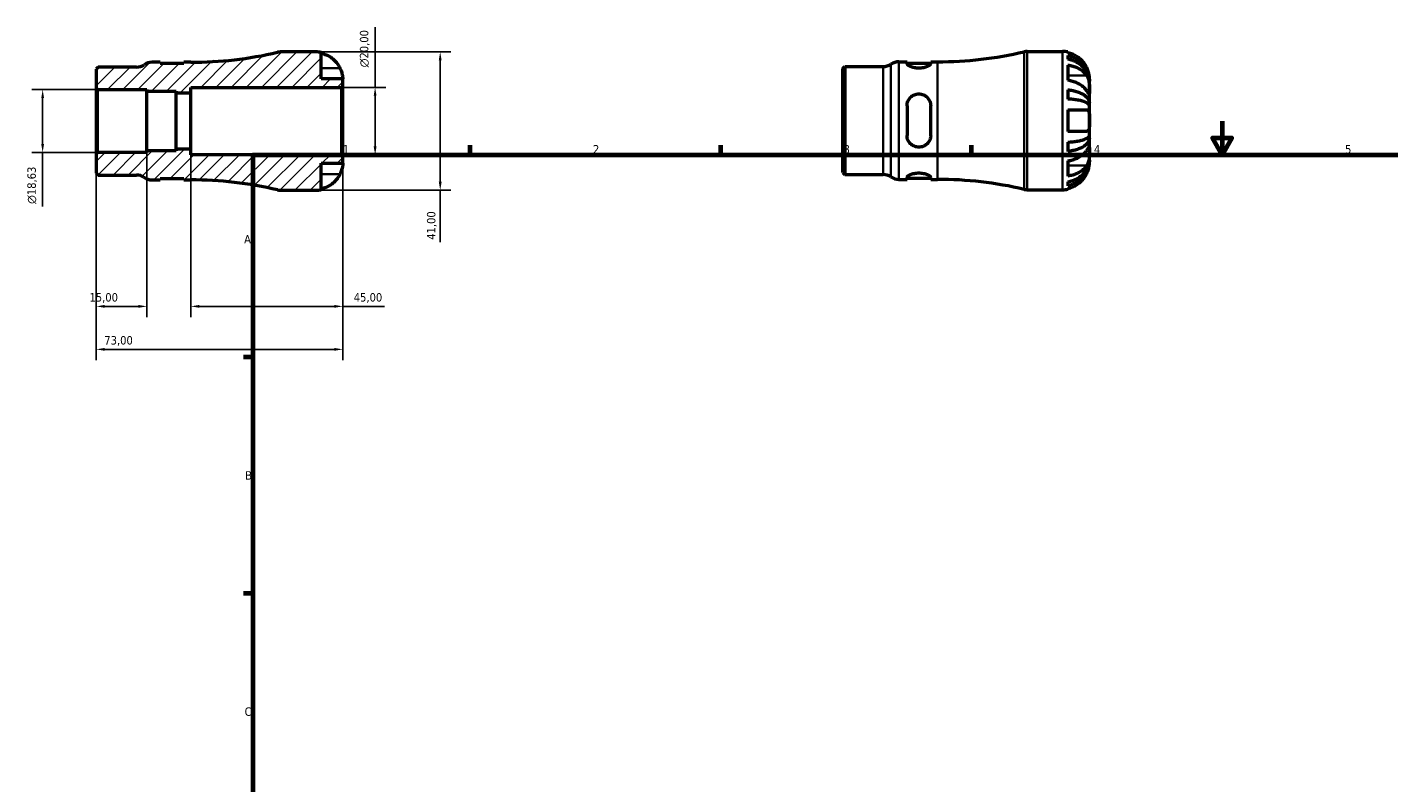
# Model space of a CAD drawing. Header units: millimetres. Extents: x -57 to 667, y 0 to 518.
# Tile 2 of 3: x -57 to 346, y 224 to 448. Entities that reach past the tile are written whole.
import ezdxf

# ---------------------------------------------------------------- set-up
doc = ezdxf.new("R2010")
doc.units = ezdxf.units.MM
for name, color, linetype, lineweight in [('Border (ISO)', 7, 'Continuous', 70), ('Dimension (ISO)', 7, 'Continuous', 25), ('Hatch (ISO)', 7, 'Continuous', 18), ('Visible (ISO)', 7, 'Continuous', 50), ('Visible Narrow (ISO)', 7, 'Continuous', 35)]:
    doc.layers.add(name, color=color, linetype=linetype, lineweight=lineweight)
doc.styles.add('Note Text (ISO)', font='tahoma.ttf')
doc.dimstyles.new('Default (ISO)', dxfattribs={"dimtxt": 2.5, "dimasz": 2.5, "dimexe": 3.175, "dimexo": 0, "dimgap": 0.762, "dimtad": 1, "dimrnd": 1e-08, "dimzin": 0, "dimtxsty": 'Note Text (ISO)', "dimcen": 0.09, "dimdle": 10, "dimclrd": 256, "dimclre": 256, "dimclrt": 232, "dimazin": 0, "dimtfac": 1.40208, "dimtmove": 0, "dimatfit": 3, "dimfxl": 1, "dimtolj": 1, "dimtzin": 0, "dimlwd": -1, "dimlwe": -1, "dimarcsym": 0})

# ---------------------------------------------------------------- blocks, each defined once
blk = doc.blocks.new('Borders Default Border')
at = {"layer": 'Border (ISO)'}
for p, q in [((74.25, 410), (74.25, 412.9)), ((148.5, 410), (148.5, 412.9)), ((222.75, 410), (222.75, 412.9)), ((10, 350), (7.1, 350)), ((10, 280), (7.1, 280))]:
    blk.add_line(p, q, dxfattribs=at)
at = {"layer": 'Border (ISO)', "flags": 128}
for points in [[(297, 420), (297, 410), (294.11, 415), (299.89, 415), (297, 410)], [(10, 10), (10, 410), (584, 410), (584, 10), (10, 10)]]:
    blk.add_lwpolyline(points, dxfattribs=at)
at = {"layer": 'Border (ISO)', "color": 232, "true_color": 0xca0064, "char_height": 2.5, "attachment_point": 7, "style": 'Note Text (ISO)'}
for s, insert in [('1', (36.56, 410.4)), ('2', (110.62, 410.4)), ('3', (184.85, 410.35)), ('4', (259, 410.4)), ('5', (333.39, 410.35)), ('A', (7.29, 383.75)), ('B', (7.59, 313.75)), ('C', (7.43, 243.71))]:
    blk.add_mtext(s, dxfattribs=dict(at, insert=insert))
blk = doc.blocks.new('*D7')
at = {"layer": 'Defpoints', "color": 0, "transparency": 16777216}
for p in [(28.5, 440.5), (28.5, 399.5), (65.37, 399.5)]:
    blk.add_point(p, dxfattribs=at)
at = {"layer": 'Dimension (ISO)', "transparency": 16777216}
for p, q in [((28.5, 440.5), (68.55, 440.5)), ((65.37, 438), (65.37, 402)), ((28.5, 399.5), (68.55, 399.5)), ((65.37, 399.5), (65.37, 384.07))]:
    blk.add_line(p, q, dxfattribs=at)
for points in [[(64.95, 438), (65.79, 438), (65.37, 440.5)], [(64.95, 402), (65.79, 402), (65.37, 399.5)]]:
    blk.add_solid(points, dxfattribs=at)
at = {"layer": 'Dimension (ISO)', "color": 232, "true_color": 0xca0064, "transparency": 16777216, "insert": (61.44, 384.83), "char_height": 2.5, "attachment_point": 1, "rotation": 90, "style": 'Note Text (ISO)'}
blk.add_mtext('\\A1;41,00', dxfattribs=at)
blk = doc.blocks.new('*D8')
at = {"layer": 'Defpoints', "color": 0, "transparency": 16777216}
for p in [(36.09, 430), (46.09, 430), (36.09, 410)]:
    blk.add_point(p, dxfattribs=at)
at = {"layer": 'Dimension (ISO)', "transparency": 16777216}
for p, q in [((46.09, 430), (46.09, 447.82)), ((36.09, 430), (49.26, 430)), ((46.09, 412.5), (46.09, 427.5)), ((36.09, 410), (49.26, 410))]:
    blk.add_line(p, q, dxfattribs=at)
for points in [[(45.67, 427.5), (46.51, 427.5), (46.09, 430)], [(45.67, 412.5), (46.51, 412.5), (46.09, 410)]]:
    blk.add_solid(points, dxfattribs=at)
at = {"layer": 'Dimension (ISO)', "color": 232, "true_color": 0xca0064, "transparency": 16777216, "insert": (41.57, 435.94), "char_height": 2.5, "attachment_point": 1, "rotation": 90, "style": 'Note Text (ISO)'}
blk.add_mtext('\\A1;\\fAIGDT|b0|i0;\\H2.5000;\\ln\\fTahoma|b0|i0;\\H2.5000;20,00', dxfattribs=at)
blk = doc.blocks.new('*D9')
at = {"layer": 'Defpoints', "color": 0, "transparency": 16777216}
for p in [(-36.5, 410.27), (-21.5, 411.15), (-36.5, 365.09)]:
    blk.add_point(p, dxfattribs=at)
at = {"layer": 'Dimension (ISO)', "transparency": 16777216}
for p, q in [((-36.5, 410.27), (-36.5, 361.91)), ((-21.5, 411.15), (-21.5, 361.91)), ((-24, 365.09), (-34, 365.09))]:
    blk.add_line(p, q, dxfattribs=at)
for points in [[(-34, 365.51), (-34, 364.67), (-36.5, 365.09)], [(-24, 365.51), (-24, 364.67), (-21.5, 365.09)]]:
    blk.add_solid(points, dxfattribs=at)
at = {"layer": 'Dimension (ISO)', "color": 232, "true_color": 0xca0064, "transparency": 16777216, "insert": (-38.52, 369.02), "char_height": 2.5, "attachment_point": 1, "style": 'Note Text (ISO)'}
blk.add_mtext('\\A1;15,00', dxfattribs=at)
blk = doc.blocks.new('*D10')
at = {"layer": 'Defpoints', "color": 0, "transparency": 16777216}
for p in [(-8.5, 411.67), (36.5, 409.59), (36.5, 365.09)]:
    blk.add_point(p, dxfattribs=at)
at = {"layer": 'Dimension (ISO)', "transparency": 16777216}
for p, q in [((-8.5, 411.67), (-8.5, 361.91)), ((36.5, 409.59), (36.5, 361.91)), ((-6, 365.09), (34, 365.09)), ((36.5, 365.09), (48.87, 365.09))]:
    blk.add_line(p, q, dxfattribs=at)
for points in [[(-6, 365.51), (-6, 364.67), (-8.5, 365.09)], [(34, 365.51), (34, 364.67), (36.5, 365.09)]]:
    blk.add_solid(points, dxfattribs=at)
at = {"layer": 'Dimension (ISO)', "color": 232, "true_color": 0xca0064, "transparency": 16777216, "insert": (39.76, 369.02), "char_height": 2.5, "attachment_point": 1, "style": 'Note Text (ISO)'}
blk.add_mtext('\\A1;45,00', dxfattribs=at)
blk = doc.blocks.new('*D11')
at = {"layer": 'Defpoints', "color": 0, "transparency": 16777216}
for p in [(-36.5, 410.27), (36.5, 409.59), (-36.5, 352.35)]:
    blk.add_point(p, dxfattribs=at)
at = {"layer": 'Dimension (ISO)', "transparency": 16777216}
for p, q in [((-36.5, 410.27), (-36.5, 349.18)), ((36.5, 409.59), (36.5, 349.18)), ((34, 352.35), (-34, 352.35))]:
    blk.add_line(p, q, dxfattribs=at)
for points in [[(-34, 352.77), (-34, 351.93), (-36.5, 352.35)], [(34, 352.77), (34, 351.93), (36.5, 352.35)]]:
    blk.add_solid(points, dxfattribs=at)
at = {"layer": 'Dimension (ISO)', "color": 232, "true_color": 0xca0064, "transparency": 16777216, "insert": (-34.12, 356.29), "char_height": 2.5, "attachment_point": 1, "style": 'Note Text (ISO)'}
blk.add_mtext('\\A1;73,00', dxfattribs=at)
blk = doc.blocks.new('*D12')
at = {"layer": 'Defpoints', "color": 0, "transparency": 16777216}
for p in [(-36.09, 429.32), (-52.39, 410.68), (-36.09, 410.68)]:
    blk.add_point(p, dxfattribs=at)
at = {"layer": 'Dimension (ISO)', "transparency": 16777216}
for p, q in [((-36.09, 429.32), (-55.56, 429.32)), ((-52.39, 426.82), (-52.39, 413.18)), ((-36.09, 410.68), (-55.56, 410.68)), ((-52.39, 410.68), (-52.39, 394.7))]:
    blk.add_line(p, q, dxfattribs=at)
for points in [[(-52.8, 426.82), (-51.97, 426.82), (-52.39, 429.32)], [(-52.8, 413.18), (-51.97, 413.18), (-52.39, 410.68)]]:
    blk.add_solid(points, dxfattribs=at)
at = {"layer": 'Dimension (ISO)', "color": 232, "true_color": 0xca0064, "transparency": 16777216, "insert": (-56.91, 395.46), "char_height": 2.5, "attachment_point": 1, "rotation": 90, "style": 'Note Text (ISO)'}
blk.add_mtext('\\A1;\\fAIGDT|b0|i0;\\H2.5000;\\ln\\fTahoma|b0|i0;\\H2.5000;18,63', dxfattribs=at)

msp = doc.modelspace()

# ---------------------------------------------------------------- hatches: boundary and pattern name
at = {"layer": 'Hatch (ISO)'}
h = msp.add_hatch(dxfattribs=at)
h.set_pattern_fill('ANSI31', color=256, scale=25.4, style=0)
h.set_pattern_definition([(45, (0, 0), (-2.245064, 2.245064), [])])
edge = h.paths.add_edge_path()
edge.add_ellipse((18.078, 403.6), major_axis=(-0.936, -3.992), ratio=1, start_angle=0, end_angle=13.19891)
edge.add_line((18.078, 399.5), (28.499, 399.5))
edge.add_ellipse((28.499, 407.5), major_axis=(0, -8), ratio=1, start_angle=0, end_angle=11.53696)
edge.add_line((30.099, 399.662), (30.099, 407.5))
edge.add_line((30.099, 407.5), (36.499, 407.5))
edge.add_line((36.499, 407.5), (36.499, 409.59))
edge.add_line((36.499, 409.59), (36.089, 410))
edge.add_line((36.089, 410), (-8.501, 410))
edge.add_line((-8.501, 410), (-8.501, 411.667))
edge.add_line((-8.501, 411.667), (-12.791, 411.667))
edge.add_line((-12.791, 411.667), (-12.791, 411.15))
edge.add_line((-12.791, 411.15), (-21.501, 411.15))
edge.add_line((-21.501, 411.15), (-21.501, 410.684))
edge.add_line((-21.501, 410.684), (-36.091, 410.684))
edge.add_line((-36.091, 410.684), (-36.501, 410.274))
edge.add_line((-36.501, 410.274), (-36.501, 404.569))
edge.add_line((-36.501, 404.569), (-35.942, 404.01))
edge.add_line((-35.942, 404.01), (-24.617, 404.01))
edge.add_ellipse((-24.617, 399.91), major_axis=(0, 4.1), ratio=1, start_angle=325.58849, end_angle=360, ccw=False)
edge.add_ellipse((-19.983, 406.675), major_axis=(-2.317, -3.383), ratio=1, start_angle=0, end_angle=34.41151)
edge.add_line((-19.983, 402.575), (-17.533, 402.575))
edge.add_line((-17.533, 402.575), (-17.533, 402.975))
edge.add_line((-17.533, 402.975), (-10.533, 402.975))
edge.add_line((-10.533, 402.975), (-10.533, 402.575))
edge.add_line((-10.533, 402.575), (-8.501, 402.575))
edge.add_ellipse((-8.501, 290.272), major_axis=(0, 112.303), ratio=1, start_angle=346.80109, end_angle=360, ccw=False)
edge = h.paths.add_edge_path()
edge.add_ellipse((18.078, 436.4), major_axis=(0, 4.1), ratio=1, start_angle=0, end_angle=13.19891)
edge.add_ellipse((-8.501, 549.728), major_axis=(25.642, -109.337), ratio=1, start_angle=346.80109, end_angle=360, ccw=False)
edge.add_line((-8.501, 437.425), (-10.533, 437.425))
edge.add_line((-10.533, 437.425), (-10.533, 437.025))
edge.add_line((-10.533, 437.025), (-17.533, 437.025))
edge.add_line((-17.533, 437.025), (-17.533, 437.425))
edge.add_line((-17.533, 437.425), (-19.983, 437.425))
edge.add_ellipse((-19.983, 433.325), major_axis=(0, 4.1), ratio=1, start_angle=0, end_angle=34.41151)
edge.add_ellipse((-24.617, 440.09), major_axis=(2.317, -3.383), ratio=1, start_angle=325.58849, end_angle=360, ccw=False)
edge.add_line((-24.617, 435.99), (-35.942, 435.99))
edge.add_line((-35.942, 435.99), (-36.501, 435.431))
edge.add_line((-36.501, 435.431), (-36.501, 429.725))
edge.add_line((-36.501, 429.725), (-36.091, 429.315))
edge.add_line((-36.091, 429.315), (-21.501, 429.315))
edge.add_line((-21.501, 429.315), (-21.501, 428.85))
edge.add_line((-21.501, 428.85), (-12.791, 428.85))
edge.add_line((-12.791, 428.85), (-12.791, 428.333))
edge.add_line((-12.791, 428.333), (-8.501, 428.333))
edge.add_line((-8.501, 428.333), (-8.501, 430))
edge.add_line((-8.501, 430), (36.089, 430))
edge.add_line((36.089, 430), (36.499, 430.41))
edge.add_line((36.499, 430.41), (36.499, 432.5))
edge.add_line((36.499, 432.5), (30.099, 432.5))
edge.add_line((30.099, 432.5), (30.099, 440.338))
edge.add_ellipse((28.499, 432.5), major_axis=(1.6, 7.838), ratio=1, start_angle=0, end_angle=11.53696)
edge.add_line((28.499, 440.5), (18.078, 440.5))

# ---------------------------------------------------------------- linework, layer by layer
at = {"layer": 'Visible (ISO)'}
for p, q in [((28.499, 440.5), (18.078, 440.5)), ((30.099, 432.5), (30.099, 440.338)), ((239.254, 440.655), (249.675, 440.655)), ((251.275, 440.493), (251.275, 440.24)), ((-35.942, 435.99), (-36.501, 435.431)), ((-24.617, 435.99), (-35.942, 435.99)), ((-17.533, 437.425), (-19.983, 437.425)), ((-17.533, 437.025), (-17.533, 437.425)), ((-10.533, 437.025), (-17.533, 437.025)), ((-8.501, 437.425), (-10.533, 437.425)), ((-10.533, 437.425), (-10.533, 437.025)), ((184.675, 435.586), (185.234, 436.145)), ((184.675, 404.724), (184.675, 435.586)), ((185.234, 436.145), (196.56, 436.145)), ((185.234, 436.145), (185.234, 404.165)), ((201.194, 437.58), (203.644, 437.58)), ((203.644, 437.58), (203.644, 437.015)), ((203.644, 437.18), (210.644, 437.18)), ((210.644, 437.015), (210.644, 437.58)), ((210.644, 437.58), (212.675, 437.58)), ((251.275, 439.466), (251.275, 438.322)), ((251.275, 436.62), (251.275, 432.094)), ((-36.501, 435.431), (-36.501, 429.725)), ((36.499, 432.5), (30.099, 432.5)), ((36.499, 430.41), (36.499, 432.5)), ((257.675, 431.851), (257.668, 431.851)), ((257.675, 431.851), (257.675, 432.655)), ((257.675, 431.544), (257.675, 431.851)), ((257.675, 428.994), (257.675, 431.544)), ((-36.501, 429.725), (-36.091, 429.315)), ((-36.501, 429.725), (-36.501, 410.274)), ((-36.091, 429.315), (-21.501, 429.315)), ((-36.091, 410.684), (-36.091, 429.315)), ((-21.501, 429.315), (-21.501, 428.85)), ((-21.501, 428.85), (-12.791, 428.85)), ((-21.501, 411.15), (-21.501, 428.85)), ((-12.791, 428.85), (-12.791, 428.333)), ((-12.791, 428.333), (-8.501, 428.333)), ((-12.791, 411.667), (-12.791, 428.333)), ((-8.501, 428.333), (-8.501, 430)), ((-8.501, 430), (36.089, 430)), ((-8.501, 411.667), (-8.501, 428.333)), ((36.089, 430), (36.499, 430.41)), ((36.089, 430), (36.089, 410)), ((36.499, 409.59), (36.499, 430.41)), ((251.275, 429.298), (251.275, 426.536)), ((257.675, 425.306), (257.675, 428.994)), ((203.644, 424.555), (203.644, 415.755)), ((210.644, 415.755), (210.644, 424.555)), ((257.675, 425.306), (257.116, 425.306)), ((257.675, 424.566), (257.675, 425.306)), ((257.675, 420.155), (257.675, 424.566)), ((251.275, 423.355), (251.275, 416.955)), ((257.675, 415.743), (257.675, 420.155)), ((257.675, 415.004), (257.675, 415.743)), ((-8.501, 411.667), (-12.791, 411.667)), ((-12.791, 411.667), (-12.791, 411.15)), ((-8.501, 410), (-8.501, 411.667)), ((251.275, 413.774), (251.275, 411.012)), ((257.675, 415.004), (257.116, 415.004)), ((257.675, 411.316), (257.675, 415.004)), ((-36.091, 410.684), (-36.501, 410.274)), ((-36.501, 410.274), (-36.501, 404.569)), ((-21.501, 410.684), (-36.091, 410.684)), ((-12.791, 411.15), (-21.501, 411.15)), ((-21.501, 411.15), (-21.501, 410.684)), ((36.089, 410), (-8.501, 410)), ((30.099, 399.662), (30.099, 407.5)), ((30.099, 407.5), (36.499, 407.5)), ((36.499, 409.59), (36.089, 410)), ((36.499, 407.5), (36.499, 409.59)), ((251.275, 408.215), (251.275, 403.69)), ((257.675, 408.459), (257.668, 408.459)), ((257.675, 408.765), (257.675, 411.316)), ((257.675, 408.459), (257.675, 408.765)), ((257.675, 407.655), (257.675, 408.459)), ((-36.501, 404.569), (-35.942, 404.01)), ((-35.942, 404.01), (-24.617, 404.01)), ((184.675, 404.724), (185.234, 404.165)), ((185.234, 404.165), (196.56, 404.165)), ((203.644, 403.295), (203.644, 402.73)), ((210.644, 402.73), (210.644, 403.295)), ((-19.983, 402.575), (-17.533, 402.575)), ((-17.533, 402.575), (-17.533, 402.975)), ((-17.533, 402.975), (-10.533, 402.975)), ((-10.533, 402.975), (-10.533, 402.575)), ((-10.533, 402.575), (-8.501, 402.575)), ((18.078, 399.5), (28.499, 399.5)), ((201.194, 402.73), (203.644, 402.73)), ((203.644, 403.13), (210.644, 403.13)), ((210.644, 402.73), (212.675, 402.73)), ((239.254, 399.655), (249.675, 399.655)), ((251.275, 401.988), (251.275, 400.844)), ((251.275, 400.07), (251.275, 399.817))]:
    msp.add_line(p, q, dxfattribs=at)
for centre, radius, start, end in [((-8.501, 549.728), 112.303, 270, 283.19891), ((18.078, 436.4), 4.1, 90, 103.19891), ((28.499, 432.5), 8, 78.46304, 90), ((212.675, 549.883), 112.303, 270, 283.19891), ((239.254, 436.555), 4.1, 90, 103.19891), ((249.675, 432.655), 8, 78.46304, 90), ((-24.617, 440.09), 4.1, 270, 304.41151), ((-19.983, 433.325), 4.1, 90, 124.41151), ((196.56, 440.245), 4.1, 270, 304.41151), ((201.194, 433.48), 4.1, 90, 124.41151), ((-24.617, 399.91), 4.1, 55.58849, 90), ((-19.983, 406.675), 4.1, 235.58849, 270), ((196.56, 400.065), 4.1, 55.58849, 90), ((201.194, 406.83), 4.1, 235.58849, 270), ((-8.501, 290.272), 112.303, 76.80109, 90), ((18.078, 403.6), 4.1, 256.80109, 270), ((28.499, 407.5), 8, 270, 281.53696), ((212.675, 290.427), 112.303, 76.80109, 90), ((239.254, 403.755), 4.1, 256.80109, 270), ((249.675, 407.655), 8, 270, 281.53696)]:
    msp.add_arc(centre, radius, start, end, dxfattribs=at)
for points, knots in [([(30.099, 440.085), (30.607, 439.98), (31.103, 439.823), (31.998, 439.45), (32.477, 439.197), (33.371, 438.595), (33.785, 438.246), (34.485, 437.541), (34.834, 437.118), (35.341, 436.351), (35.526, 436.024), (35.682, 435.7)], [0.1517835, 0.1517835, 0.1517835, 0.1517835, 0.29453183, 0.29453183, 0.44272575, 0.44272575, 0.59091966, 0.59091966, 0.74090906, 0.74090906, 0.84386421, 0.84386421, 0.84386421, 0.84386421]), ([(256.858, 435.855), (256.702, 436.179), (256.518, 436.506), (256.011, 437.273), (255.662, 437.696), (254.962, 438.401), (254.547, 438.75), (253.654, 439.352), (253.175, 439.604), (252.279, 439.978), (251.783, 440.135), (251.275, 440.24)], [4.03217579, 4.03217579, 4.03217579, 4.03217579, 4.13513094, 4.13513094, 4.28512034, 4.28512034, 4.43331426, 4.43331426, 4.58150818, 4.58150818, 4.72425651, 4.72425651, 4.72425651, 4.72425651]), ([(35.682, 435.7), (35.747, 435.564), (35.809, 435.427), (35.956, 435.082), (36.035, 434.875), (36.172, 434.474), (36.23, 434.281), (36.344, 433.846), (36.391, 433.615), (36.469, 433.127), (36.486, 432.902), (36.501, 432.584), (36.499, 432.5), (36.499, 432.5)], [-0.5159245, -0.5159245, -0.5159245, -0.5159245, -0.47074715, -0.47074715, -0.40311077, -0.40311077, -0.33740557, -0.33740557, -0.24866964, -0.24866964, -0.12673966, -0.12673966, 0, 0, 0, 0]), ([(210.644, 437.015), (210.644, 436.897), (210.552, 436.752), (210.184, 436.447), (209.908, 436.288), (209.286, 436.026), (208.902, 435.903), (208.052, 435.732), (207.585, 435.686), (207.144, 435.686), (206.702, 435.686), (206.236, 435.732), (205.386, 435.903), (205.001, 436.026), (204.379, 436.288), (204.104, 436.447), (203.736, 436.752), (203.644, 436.897), (203.644, 437.015)], [-0.5450172, -0.5450172, -0.5450172, -0.5450172, -0.4050082, -0.4050082, -0.2649992, -0.2649992, -0.1324996, -0.1324996, 0, 0, 0, 0.1324996, 0.1324996, 0.2649992, 0.2649992, 0.4050082, 0.4050082, 0.5450172, 0.5450172, 0.5450172, 0.5450172]), ([(251.275, 439.466), (251.789, 439.365), (252.29, 439.212), (253.19, 438.85), (253.669, 438.607), (254.564, 438.027), (254.979, 437.691), (255.678, 437.014), (256.025, 436.61), (256.624, 435.741), (256.875, 435.276), (257.254, 434.389), (257.416, 433.885), (257.627, 432.857), (257.675, 432.331), (257.675, 431.851)], [0.1517731, 0.1517731, 0.1517731, 0.1517731, 0.2959053, 0.2959053, 0.44402, 0.44402, 0.5921347, 0.5921347, 0.7405595, 0.7405595, 0.8889844, 0.8889844, 1.0379976, 1.0379976, 1.1870108, 1.1870108, 1.1870108, 1.1870108]), ([(257.675, 431.544), (257.675, 431.972), (257.627, 432.44), (257.416, 433.355), (257.254, 433.803), (256.875, 434.593), (256.624, 435.007), (256.025, 435.781), (255.678, 436.14), (254.979, 436.742), (254.564, 437.042), (253.669, 437.557), (253.19, 437.774), (252.29, 438.096), (251.789, 438.232), (251.275, 438.322)], [3.5727317, 3.5727317, 3.5727317, 3.5727317, 3.721745, 3.721745, 3.8707582, 3.8707582, 4.019183, 4.019183, 4.1676079, 4.1676079, 4.3157226, 4.3157226, 4.4638373, 4.4638373, 4.6079695, 4.6079695, 4.6079695, 4.6079695]), ([(251.275, 436.62), (251.783, 436.546), (252.279, 436.434), (253.175, 436.171), (253.654, 435.992), (254.547, 435.566), (254.962, 435.32), (255.662, 434.821), (256.011, 434.522), (256.518, 433.98), (256.702, 433.749), (256.858, 433.519)], [0.1517835, 0.1517835, 0.1517835, 0.1517835, 0.29453183, 0.29453183, 0.44272575, 0.44272575, 0.59091966, 0.59091966, 0.74090906, 0.74090906, 0.84386421, 0.84386421, 0.84386421, 0.84386421]), ([(257.675, 432.655), (257.675, 432.655), (257.677, 432.732), (257.665, 433.008), (257.653, 433.186), (257.595, 433.617), (257.551, 433.862), (257.439, 434.319), (257.384, 434.515), (257.253, 434.913), (257.18, 435.113), (257.024, 435.495), (256.944, 435.676), (256.858, 435.855)], [-2.21111993, -2.21111993, -2.21111993, -2.21111993, -2.0898399, -2.0898399, -1.98614814, -1.98614814, -1.88775858, -1.88775858, -1.81973063, -1.81973063, -1.75376732, -1.75376732, -1.69399568, -1.69399568, -1.69399568, -1.69399568]), ([(256.858, 428.994), (256.702, 429.223), (256.518, 429.454), (256.011, 429.997), (255.662, 430.295), (254.962, 430.794), (254.547, 431.041), (253.654, 431.466), (253.175, 431.645), (252.279, 431.909), (251.783, 432.02), (251.275, 432.094)], [4.03217579, 4.03217579, 4.03217579, 4.03217579, 4.13513094, 4.13513094, 4.28512034, 4.28512034, 4.43331426, 4.43331426, 4.58150818, 4.58150818, 4.72425651, 4.72425651, 4.72425651, 4.72425651]), ([(256.858, 433.519), (256.926, 433.42), (256.99, 433.313), (257.136, 433.035), (257.214, 432.858), (257.349, 432.482), (257.407, 432.286), (257.52, 431.801), (257.568, 431.511), (257.645, 430.813), (257.662, 430.412), (257.677, 429.647), (257.675, 429.292), (257.675, 428.994)], [-0.51605321, -0.51605321, -0.51605321, -0.51605321, -0.46927389, -0.46927389, -0.40272959, -0.40272959, -0.33754407, -0.33754407, -0.24860938, -0.24860938, -0.12674173, -0.12674173, 0, 0, 0, 0]), ([(203.644, 424.555), (203.644, 425.006), (203.736, 425.482), (204.104, 426.353), (204.379, 426.747), (205.001, 427.355), (205.386, 427.616), (206.236, 427.966), (206.702, 428.055), (207.585, 428.055), (208.052, 427.966), (208.902, 427.616), (209.286, 427.355), (209.908, 426.747), (210.184, 426.353), (210.552, 425.482), (210.644, 425.006), (210.644, 424.555)], [0.5317248, 0.5317248, 0.5317248, 0.5317248, 0.6717338, 0.6717338, 0.8117428, 0.8117428, 0.9442424, 0.9442424, 1.076742, 1.076742, 1.2092416, 1.2092416, 1.3417411, 1.3417411, 1.4817501, 1.4817501, 1.6217592, 1.6217592, 1.6217592, 1.6217592]), ([(251.275, 429.298), (251.789, 429.245), (252.29, 429.165), (253.19, 428.975), (253.669, 428.847), (254.564, 428.544), (254.979, 428.367), (255.678, 428.012), (256.025, 427.801), (256.624, 427.345), (256.875, 427.101), (257.254, 426.636), (257.416, 426.372), (257.627, 425.833), (257.675, 425.558), (257.675, 425.306)], [0.1517731, 0.1517731, 0.1517731, 0.1517731, 0.2959053, 0.2959053, 0.44402, 0.44402, 0.5921347, 0.5921347, 0.7405595, 0.7405595, 0.8889844, 0.8889844, 1.0379976, 1.0379976, 1.1870108, 1.1870108, 1.1870108, 1.1870108]), ([(257.675, 428.994), (257.675, 428.846), (257.676, 428.713), (257.675, 428.473), (257.673, 428.369), (257.662, 428.159), (257.649, 428.084), (257.587, 428.043), (257.542, 428.071), (257.429, 428.192), (257.373, 428.262), (257.242, 428.438), (257.169, 428.542), (257.016, 428.762), (256.939, 428.874), (256.858, 428.994)], [0, 0, 0, 0, 0.0626039, 0.0626039, 0.12946018, 0.12946018, 0.23227607, 0.23227607, 0.32766079, 0.32766079, 0.39439512, 0.39439512, 0.45981717, 0.45981717, 0.51643089, 0.51643089, 0.51643089, 0.51643089]), ([(257.675, 424.566), (257.675, 424.691), (257.627, 424.827), (257.416, 425.093), (257.254, 425.223), (256.875, 425.452), (256.624, 425.573), (256.025, 425.797), (255.678, 425.902), (254.979, 426.077), (254.564, 426.164), (253.669, 426.314), (253.19, 426.377), (252.29, 426.47), (251.789, 426.51), (251.275, 426.536)], [3.5727317, 3.5727317, 3.5727317, 3.5727317, 3.721745, 3.721745, 3.8707582, 3.8707582, 4.019183, 4.019183, 4.1676079, 4.1676079, 4.3157226, 4.3157226, 4.4638373, 4.4638373, 4.6079695, 4.6079695, 4.6079695, 4.6079695]), ([(251.275, 423.355), (251.783, 423.355), (252.279, 423.355), (253.175, 423.355), (253.654, 423.355), (254.547, 423.355), (254.962, 423.355), (255.662, 423.355), (256.011, 423.355), (256.518, 423.355), (256.702, 423.355), (256.858, 423.355)], [0.1517835, 0.1517835, 0.1517835, 0.1517835, 0.29453183, 0.29453183, 0.44272575, 0.44272575, 0.59091966, 0.59091966, 0.74090906, 0.74090906, 0.84386421, 0.84386421, 0.84386421, 0.84386421]), ([(256.858, 423.355), (256.923, 423.355), (256.986, 423.346), (257.132, 423.302), (257.211, 423.254), (257.349, 423.118), (257.406, 423.031), (257.52, 422.779), (257.567, 422.6), (257.645, 422.1), (257.662, 421.76), (257.677, 420.995), (257.675, 420.577), (257.675, 420.155)], [-0.5159245, -0.5159245, -0.5159245, -0.5159245, -0.47074715, -0.47074715, -0.40311077, -0.40311077, -0.33740557, -0.33740557, -0.24866964, -0.24866964, -0.12673966, -0.12673966, 0, 0, 0, 0]), ([(257.675, 420.155), (257.675, 419.751), (257.677, 419.35), (257.665, 418.654), (257.653, 418.357), (257.595, 417.845), (257.551, 417.631), (257.439, 417.339), (257.384, 417.241), (257.253, 417.09), (257.18, 417.036), (257.024, 416.97), (256.944, 416.955), (256.858, 416.955)], [-2.21111993, -2.21111993, -2.21111993, -2.21111993, -2.0898399, -2.0898399, -1.98614814, -1.98614814, -1.88775858, -1.88775858, -1.81973063, -1.81973063, -1.75376732, -1.75376732, -1.69399568, -1.69399568, -1.69399568, -1.69399568]), ([(210.644, 415.755), (210.644, 415.303), (210.552, 414.827), (210.184, 413.957), (209.908, 413.563), (209.286, 412.955), (208.902, 412.694), (208.052, 412.344), (207.585, 412.255), (207.144, 412.255), (206.702, 412.255), (206.236, 412.344), (205.386, 412.694), (205.001, 412.955), (204.379, 413.563), (204.104, 413.957), (203.736, 414.827), (203.644, 415.303), (203.644, 415.755)], [-0.5450172, -0.5450172, -0.5450172, -0.5450172, -0.4050082, -0.4050082, -0.2649992, -0.2649992, -0.1324996, -0.1324996, 0, 0, 0, 0.1324996, 0.1324996, 0.2649992, 0.2649992, 0.4050082, 0.4050082, 0.5450172, 0.5450172, 0.5450172, 0.5450172]), ([(256.858, 416.955), (256.702, 416.955), (256.518, 416.955), (256.011, 416.955), (255.662, 416.955), (254.962, 416.955), (254.547, 416.955), (253.654, 416.955), (253.175, 416.955), (252.279, 416.955), (251.783, 416.955), (251.275, 416.955)], [4.03217579, 4.03217579, 4.03217579, 4.03217579, 4.13513094, 4.13513094, 4.28512034, 4.28512034, 4.43331426, 4.43331426, 4.58150818, 4.58150818, 4.72425651, 4.72425651, 4.72425651, 4.72425651]), ([(251.275, 413.774), (251.789, 413.8), (252.29, 413.84), (253.19, 413.933), (253.669, 413.996), (254.564, 414.146), (254.979, 414.233), (255.678, 414.408), (256.025, 414.512), (256.624, 414.737), (256.875, 414.858), (257.254, 415.087), (257.416, 415.217), (257.627, 415.483), (257.675, 415.619), (257.675, 415.743)], [0.1517731, 0.1517731, 0.1517731, 0.1517731, 0.2959053, 0.2959053, 0.44402, 0.44402, 0.5921347, 0.5921347, 0.7405595, 0.7405595, 0.8889844, 0.8889844, 1.0379976, 1.0379976, 1.1870108, 1.1870108, 1.1870108, 1.1870108]), ([(257.675, 415.004), (257.675, 414.752), (257.627, 414.477), (257.416, 413.938), (257.254, 413.674), (256.875, 413.209), (256.624, 412.965), (256.025, 412.509), (255.678, 412.297), (254.979, 411.942), (254.564, 411.766), (253.669, 411.462), (253.19, 411.335), (252.29, 411.145), (251.789, 411.065), (251.275, 411.012)], [3.5727317, 3.5727317, 3.5727317, 3.5727317, 3.721745, 3.721745, 3.8707582, 3.8707582, 4.019183, 4.019183, 4.1676079, 4.1676079, 4.3157226, 4.3157226, 4.4638373, 4.4638373, 4.6079695, 4.6079695, 4.6079695, 4.6079695]), ([(256.858, 411.316), (256.926, 411.416), (256.99, 411.51), (257.136, 411.722), (257.214, 411.832), (257.349, 412.017), (257.407, 412.091), (257.52, 412.22), (257.568, 412.257), (257.645, 412.248), (257.662, 412.167), (257.677, 411.851), (257.675, 411.615), (257.675, 411.316)], [-0.51605321, -0.51605321, -0.51605321, -0.51605321, -0.46927389, -0.46927389, -0.40272959, -0.40272959, -0.33754407, -0.33754407, -0.24860938, -0.24860938, -0.12674173, -0.12674173, 0, 0, 0, 0]), ([(36.499, 407.5), (36.499, 407.5), (36.5, 407.423), (36.489, 407.147), (36.477, 406.969), (36.419, 406.538), (36.375, 406.293), (36.263, 405.836), (36.207, 405.64), (36.077, 405.242), (36.004, 405.042), (35.848, 404.66), (35.767, 404.479), (35.682, 404.3)], [-2.21111993, -2.21111993, -2.21111993, -2.21111993, -2.0898399, -2.0898399, -1.98614814, -1.98614814, -1.88775858, -1.88775858, -1.81973063, -1.81973063, -1.75376732, -1.75376732, -1.69399568, -1.69399568, -1.69399568, -1.69399568]), ([(251.275, 408.215), (251.783, 408.29), (252.279, 408.401), (253.175, 408.665), (253.654, 408.844), (254.547, 409.269), (254.962, 409.516), (255.662, 410.014), (256.011, 410.313), (256.518, 410.856), (256.702, 411.087), (256.858, 411.316)], [0.1517835, 0.1517835, 0.1517835, 0.1517835, 0.29453183, 0.29453183, 0.44272575, 0.44272575, 0.59091966, 0.59091966, 0.74090906, 0.74090906, 0.84386421, 0.84386421, 0.84386421, 0.84386421]), ([(251.275, 401.988), (251.789, 402.078), (252.29, 402.214), (253.19, 402.536), (253.669, 402.752), (254.564, 403.268), (254.979, 403.567), (255.678, 404.17), (256.025, 404.529), (256.624, 405.303), (256.875, 405.717), (257.254, 406.506), (257.416, 406.954), (257.627, 407.87), (257.675, 408.337), (257.675, 408.765)], [0.1517731, 0.1517731, 0.1517731, 0.1517731, 0.2959053, 0.2959053, 0.44402, 0.44402, 0.5921347, 0.5921347, 0.7405595, 0.7405595, 0.8889844, 0.8889844, 1.0379976, 1.0379976, 1.1870108, 1.1870108, 1.1870108, 1.1870108]), ([(257.675, 408.459), (257.675, 407.978), (257.627, 407.453), (257.416, 406.424), (257.254, 405.921), (256.875, 405.034), (256.624, 404.568), (256.025, 403.699), (255.678, 403.296), (254.979, 402.619), (254.564, 402.283), (253.669, 401.703), (253.19, 401.459), (252.29, 401.098), (251.789, 400.945), (251.275, 400.844)], [3.5727317, 3.5727317, 3.5727317, 3.5727317, 3.721745, 3.721745, 3.8707582, 3.8707582, 4.019183, 4.019183, 4.1676079, 4.1676079, 4.3157226, 4.3157226, 4.4638373, 4.4638373, 4.6079695, 4.6079695, 4.6079695, 4.6079695]), ([(257.675, 411.316), (257.675, 411.169), (257.676, 411.007), (257.675, 410.648), (257.673, 410.451), (257.662, 409.926), (257.649, 409.591), (257.587, 408.935), (257.542, 408.622), (257.429, 408.108), (257.373, 407.905), (257.242, 407.524), (257.169, 407.347), (257.016, 407.041), (256.939, 406.91), (256.858, 406.791)], [0, 0, 0, 0, 0.0626039, 0.0626039, 0.12946018, 0.12946018, 0.23227607, 0.23227607, 0.32766079, 0.32766079, 0.39439512, 0.39439512, 0.45981717, 0.45981717, 0.51643089, 0.51643089, 0.51643089, 0.51643089]), ([(256.858, 404.455), (256.923, 404.591), (256.986, 404.728), (257.132, 405.073), (257.211, 405.28), (257.349, 405.681), (257.406, 405.874), (257.52, 406.309), (257.567, 406.54), (257.645, 407.027), (257.662, 407.253), (257.677, 407.571), (257.675, 407.655), (257.675, 407.655)], [-0.5159245, -0.5159245, -0.5159245, -0.5159245, -0.47074715, -0.47074715, -0.40311077, -0.40311077, -0.33740557, -0.33740557, -0.24866964, -0.24866964, -0.12673966, -0.12673966, 0, 0, 0, 0]), ([(35.682, 404.3), (35.526, 403.976), (35.341, 403.649), (34.834, 402.882), (34.485, 402.459), (33.785, 401.754), (33.371, 401.405), (32.477, 400.803), (31.998, 400.55), (31.103, 400.177), (30.607, 400.02), (30.099, 399.915)], [4.03217579, 4.03217579, 4.03217579, 4.03217579, 4.13513094, 4.13513094, 4.28512034, 4.28512034, 4.43331426, 4.43331426, 4.58150818, 4.58150818, 4.72425651, 4.72425651, 4.72425651, 4.72425651]), ([(203.644, 403.295), (203.644, 403.412), (203.736, 403.558), (204.104, 403.863), (204.379, 404.022), (205.001, 404.284), (205.386, 404.407), (206.236, 404.578), (206.702, 404.624), (207.585, 404.624), (208.052, 404.578), (208.902, 404.407), (209.286, 404.284), (209.908, 404.022), (210.184, 403.863), (210.552, 403.558), (210.644, 403.412), (210.644, 403.295)], [0.5317248, 0.5317248, 0.5317248, 0.5317248, 0.6717338, 0.6717338, 0.8117428, 0.8117428, 0.9442424, 0.9442424, 1.076742, 1.076742, 1.2092416, 1.2092416, 1.3417411, 1.3417411, 1.4817501, 1.4817501, 1.6217592, 1.6217592, 1.6217592, 1.6217592]), ([(256.858, 406.791), (256.702, 406.561), (256.518, 406.33), (256.011, 405.788), (255.662, 405.489), (254.962, 404.99), (254.547, 404.744), (253.654, 404.318), (253.175, 404.139), (252.279, 403.875), (251.783, 403.764), (251.275, 403.69)], [4.03217579, 4.03217579, 4.03217579, 4.03217579, 4.13513094, 4.13513094, 4.28512034, 4.28512034, 4.43331426, 4.43331426, 4.58150818, 4.58150818, 4.72425651, 4.72425651, 4.72425651, 4.72425651]), ([(251.275, 400.07), (251.783, 400.175), (252.279, 400.332), (253.175, 400.705), (253.654, 400.958), (254.547, 401.56), (254.962, 401.909), (255.662, 402.614), (256.011, 403.037), (256.518, 403.804), (256.702, 404.131), (256.858, 404.455)], [0.1517835, 0.1517835, 0.1517835, 0.1517835, 0.29453183, 0.29453183, 0.44272575, 0.44272575, 0.59091966, 0.59091966, 0.74090906, 0.74090906, 0.84386421, 0.84386421, 0.84386421, 0.84386421])]:
    msp.add_open_spline(points, degree=3, knots=knots, dxfattribs=at)
at = {"layer": 'Visible Narrow (ISO)'}
for p, q in [((238.318, 400.014), (238.318, 440.296)), ((239.254, 440.403), (239.254, 399.907)), ((249.675, 399.907), (249.675, 440.403)), ((35.402, 435.7), (30.378, 435.7)), ((196.56, 404.362), (196.56, 435.948)), ((198.877, 403.653), (198.877, 436.657)), ((201.194, 437.365), (201.194, 402.944)), ((212.675, 402.944), (212.675, 437.365)), ((256.579, 433.519), (251.555, 433.519)), ((35.402, 404.3), (30.378, 404.3)), ((256.579, 406.791), (251.555, 406.791))]:
    msp.add_line(p, q, dxfattribs=at)

# ---------------------------------------------------------------- block references
msp.add_blockref('Borders Default Border', (0, 0))

# ---------------------------------------------------------------- dimensions: what is measured, and where the dimension line sits
at = {"layer": 'Dimension (ISO)'}
for base, p1, p2, picture, middle in [((46.089, 430), (36.089, 410), (36.089, 430), '*D8', (46.089, 441.5)), ((-52.385, 410.684), (-36.091, 429.315), (-36.091, 410.684), '*D12', (-52.385, 400.988))]:
    dim = msp.add_linear_dim(base=base, p1=p1, p2=p2, angle=90, text='\\fAIGDT|b0|i0;\\H2.5000;\\ln\\fTahoma|b0|i0;\\H2.5000;<>', dimstyle='Default (ISO)', override={"dimdec": 2, "dimtp": 0, "dimtm": 0, "dimtdec": 2, "dimtofl": 0, "dimatfit": 2}, dxfattribs=at)
    dim.commit()
    dim.dimension.update_dxf_attribs({"geometry": picture, "text_midpoint": middle, "dimtype": 160})
for base, p1, p2, angle, override, picture, middle in [((65.37, 399.5), (28.499, 440.5), (28.499, 399.5), 90, {"dimdec": 2, "dimtp": 0, "dimtm": 0, "dimtdec": 2, "dimtofl": 0, "dimatfit": 2}, '*D7', (65.37, 389)), ((36.499, 365.088), (-8.501, 411.667), (36.499, 409.59), 180, {"dimdec": 2, "dimtp": 0, "dimtm": 0, "dimtdec": 2, "dimtofl": 0, "dimatfit": 2}, '*D10', (43.932, 365.088)), ((-36.501, 365.088), (-21.501, 411.15), (-36.501, 410.274), 180, {"dimdec": 2, "dimtp": 0, "dimtm": 0, "dimtdec": 2, "dimtofl": 0, "dimatfit": 1}, '*D9', (-34.501, 365.088)), ((-36.501, 352.35), (36.499, 409.59), (-36.501, 410.274), 180, {"dimdec": 2, "dimtp": 0, "dimtm": 0, "dimtdec": 2, "dimtofl": 0, "dimatfit": 1}, '*D11', (-30.001, 352.35))]:
    dim = msp.add_linear_dim(base=base, p1=p1, p2=p2, angle=angle, dimstyle='Default (ISO)', override=override, dxfattribs=at)
    dim.commit()
    dim.dimension.update_dxf_attribs({"geometry": picture, "text_midpoint": middle, "dimtype": 160})

doc.saveas('drawing.dxf')
